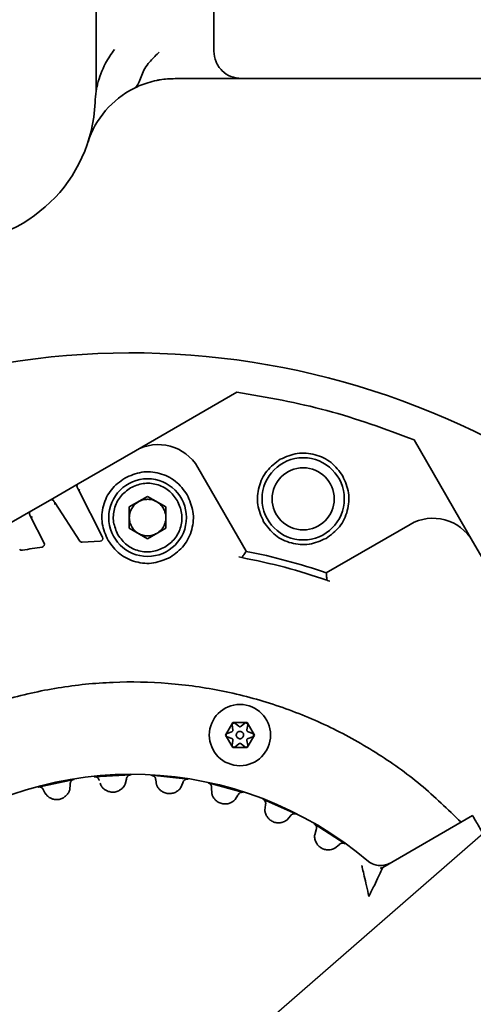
# Model space of a CAD drawing. Header units: millimetres. Extents: x 7702 to 16913, y -3294 to 4428.
# Tile 11 of 88: x 10494 to 10544, y -112 to -4. Entities that reach past the tile are written whole.
import ezdxf

# ---------------------------------------------------------------- set-up
doc = ezdxf.new("R2010")
doc.units = ezdxf.units.MM
doc.header["$LTSCALE"] = 6
doc.header["$PDSIZE"] = -1
doc.layers.add('标注层', color=150, linetype='Continuous')
doc.layers.add('粗实线层', color=7, linetype='Continuous', lineweight=35)
doc.dimstyles.new('ISO-25', dxfattribs={"dimtxt": 40, "dimasz": 30, "dimexe": 10, "dimexo": 0.625, "dimtad": 1, "dimtoh": 1, "dimdec": 1, "dimtxsty": 'Standard', "dimcen": 2.5, "dimclrd": 1, "dimclre": 1, "dimclrt": 4, "dimadec": 0, "dimazin": 0, "dimtfac": 1, "dimtdec": 1, "dimtmove": 0, "dimatfit": 3, "dimfxl": 1, "dimarcsym": 0})

# ---------------------------------------------------------------- blocks, each defined once
blk = doc.blocks.new('*D31')
at = {"layer": 'Defpoints', "color": 0, "transparency": 16777216}
for p in [(12209.09, 290.79), (10506.46, -126.39)]:
    blk.add_point(p, dxfattribs=at)
at = {"layer": '标注层', "color": 1, "lineweight": -2, "transparency": 16777216}
blk.add_line((11413.82, 95.93), (12179.95, 283.65), dxfattribs=at)
at = {"layer": '标注层', "color": 1, "transparency": 16777216}
blk.add_solid([(12178.76, 288.51), (12181.14, 278.8), (12209.09, 290.79)], dxfattribs=at)
at = {"layer": '标注层', "color": 4, "transparency": 16777216, "insert": (11404.76, 135.54), "char_height": 40, "attachment_point": 1, "rotation": 13.7674}
blk.add_mtext('R1753', dxfattribs=at)
blk = doc.blocks.new('*D32')
at = {"layer": 'Defpoints', "color": 0, "transparency": 16777216}
for p in [(10812.7, 140.17), (10506.46, -126.39)]:
    blk.add_point(p, dxfattribs=at)
at = {"layer": '标注层', "color": 1, "lineweight": -2, "transparency": 16777216}
for p, q in [((10938.41, 249.59), (10835.33, 159.87)), ((11048.75, 249.59), (10938.41, 249.59)), ((10506.46, -126.39), (10812.7, 140.17))]:
    blk.add_line(p, q, dxfattribs=at)
at = {"layer": '标注层', "color": 1, "transparency": 16777216}
blk.add_solid([(10832.04, 163.64), (10838.61, 156.09), (10812.7, 140.17)], dxfattribs=at)
at = {"layer": '标注层', "color": 4, "transparency": 16777216, "insert": (10939.03, 290.21), "char_height": 40, "attachment_point": 1}
blk.add_mtext('R406', dxfattribs=at)
blk = doc.blocks.new('*D33')
at = {"layer": 'Defpoints', "color": 0, "transparency": 16777216}
for p in [(10769.83, 274.04), (8780.09, 178.02), (10106.62, -55.89), (8477.05, -126.39), (12376.05, -126.39)]:
    blk.add_point(p, dxfattribs=at)
at = {"layer": '标注层', "color": 1, "lineweight": -2, "transparency": 16777216}
blk.add_arc((10506.46, -126.39), 479.28, 3.587, 166.413, dxfattribs=at)
at = {"layer": '标注层', "color": 1, "transparency": 16777216}
for points in [[(10045.48, -14.82), (10035.7, -12.77), (10034.46, -43.16)], [(10989.8, -96.25), (10979.8, -96.56), (10985.74, -126.39)]]:
    blk.add_solid(points, dxfattribs=at)
at = {"layer": '标注层', "color": 4, "transparency": 16777216, "insert": (10453.55, 393.23), "char_height": 40, "attachment_point": 1, "rotation": 0.314}
blk.add_mtext('{\\C3;170°}', dxfattribs=at)

msp = doc.modelspace()

# ---------------------------------------------------------------- linework, layer by layer
at = {"color": 7, "linetype": 'Continuous', "lineweight": 35}
for p, q in [((10502.57, 1.61), (10502.57, -11.75)), ((10515.46, -7.39), (10515.46, 0.61)), ((10518.46, -10.39), (10511.2, -10.39)), ((10525.46, -10.39), (10518.46, -10.39)), ((10591.46, -10.39), (10525.46, -10.39)), ((10517.96, -44.69), (10506.87, -51.1)), ((10543.75, -60.98), (10537.35, -49.89)), ((10506.87, -51.1), (10500.62, -54.7)), ((10518.99, -62.1), (10513.7, -52.93)), ((10500.62, -54.7), (10497.53, -56.49)), ((10500.6, -55.29), (10503.27, -60.54)), ((10497.53, -56.49), (10495.42, -57.7)), ((10500.78, -60.98), (10498.04, -56.76)), ((10506.2, -57.25), (10508.2, -56.1)), ((10508.2, -56.1), (10510.2, -57.25)), ((10495.42, -57.7), (10492.33, -59.49)), ((10506.2, -59.56), (10506.2, -57.25)), ((10510.2, -57.25), (10510.2, -59.56)), ((10495.4, -58.29), (10496.88, -61.19)), ((10536.92, -59.15), (10527.75, -64.44)), ((10508.2, -60.72), (10506.2, -59.56)), ((10510.2, -59.56), (10508.2, -60.72)), ((10501.05, -61.11), (10503.02, -60.98)), ((10576.32, -117.39), (10543.75, -60.98)), ((10518.19, -62.71), (10518.51, -62.78)), ((10527.83, -65.28), (10528.13, -65.37)), ((10516.72, -82.2), (10517.51, -80.83)), ((10516.89, -82.02), (10517.4, -81.83)), ((10517.4, -81.83), (10517.44, -81.81)), ((10517.53, -81.61), (10517.44, -81.08)), ((10517.51, -80.83), (10519.09, -80.83)), ((10517.51, -80.92), (10517.59, -80.88)), ((10517.76, -80.89), (10518.17, -81.24)), ((10518.43, -81.24), (10518.84, -80.89)), ((10519.01, -80.88), (10519.09, -80.92)), ((10519.16, -81.07), (10519.06, -81.61)), ((10519.09, -80.83), (10519.88, -82.2)), ((10519.19, -81.83), (10519.7, -82.01)), ((10517.51, -83.56), (10516.72, -82.2)), ((10516.8, -82.24), (10516.8, -82.15)), ((10516.81, -82.32), (10516.8, -82.24)), ((10517.41, -82.57), (10516.9, -82.38)), ((10517.44, -83.32), (10517.53, -82.78)), ((10519.06, -82.79), (10519.16, -83.32)), ((10519.88, -82.2), (10519.09, -83.56)), ((10519.7, -82.38), (10519.19, -82.56)), ((10519.8, -82.15), (10519.8, -82.24)), ((10517.51, -83.47), (10517.44, -83.42)), ((10517.59, -83.52), (10517.51, -83.47)), ((10519.09, -83.56), (10517.51, -83.56)), ((10518.17, -83.16), (10517.75, -83.51)), ((10518.84, -83.5), (10518.43, -83.16)), ((10519.09, -83.47), (10519.01, -83.52)), ((10496.21, -87.88), (10500.15, -87.05)), ((10502.36, -86.76), (10506.39, -86.55)), ((10505.89, -87.02), (10505.75, -87.57)), ((10508.61, -86.6), (10512.62, -87.02)), ((10509.19, -87.66), (10509.09, -87.1)), ((10496.95, -88.5), (10496.82, -88.21)), ((10499.74, -87.59), (10499.69, -88.16)), ((10503.09, -87.69), (10503.01, -87.46)), ((10503.1, -87.71), (10503.09, -87.69)), ((10512.05, -87.42), (10511.83, -87.94)), ((10514.81, -87.43), (10518.7, -88.47)), ((10515.22, -88.57), (10515.2, -88)), ((10497.09, -88.71), (10496.95, -88.5)), ((10515.45, -89.09), (10515.38, -88.98)), ((10518.08, -88.77), (10517.78, -89.26)), ((10520.8, -89.22), (10524.48, -90.86)), ((10521.03, -90.41), (10521.1, -89.84)), ((10521.22, -91.05), (10521.17, -90.96)), ((10523.82, -91.05), (10523.45, -91.48)), ((10533.93, -96.67), (10543.76, -91)), ((10526.44, -91.92), (10529.82, -94.11)), ((10526.48, -93.13), (10526.63, -92.58)), ((10526.67, -94.01), (10526.53, -93.7)), ((10529.14, -94.2), (10528.7, -94.57)), ((10533.93, -96.67), (10533.66, -96.77))]:
    msp.add_line(p, q, dxfattribs=at)
for centre, radius in [((10525.22, -56.36), 4.5), ((10525.22, -56.36), 3.4), ((10508.2, -58.41), 4.25), ((10518.3, -82.2), 3.35)]:
    msp.add_circle(centre, radius, dxfattribs=at)
for centre, radius, start, end in [((10511.2, -20.39), 10, 116.8016, 162.0798), ((10512.44, -13.39), 10, 170.591, 177.7958), ((10486.46, -12.39), 16, 270, 357.7958), ((10506.46, -126.39), 86, 45.6078, 265.813), ((10509.37, -55.43), 5, 30, 120), ((10539.42, -63.48), 5, 30, 120), ((10496.61, -61.33), 0.3, 278.6047, 27), ((10501.03, -60.81), 0.3, 213, 274.7305), ((10503.01, -60.68), 0.3, 273.0066, 27), ((10494.46, -61.69), 0.3, 213, 280.5077), ((10506.46, -126.39), 65.5, 98.6047, 100.5077), ((10506.46, -126.39), 65.5, 71.0326, 78.9674), ((10506.46, -126.39), 39.9, 49.5206, 126.2311), ((10506.46, -126.39), 39.9, 144.8262, 306.1403)]:
    msp.add_arc(centre, radius, start, end, dxfattribs=at)
for points, knots in [([(10504.57, -7.21), (10504.23, -7.7), (10503.38, -8.91), (10502.87, -10.38), (10502.65, -11.33), (10502.6, -11.58), (10502.58, -11.71), (10502.57, -11.75), (10502.57, -11.75), (10502.57, -11.75)], [0, 0, 0, 0, 0.320834, 0.796944, 0.868952, 0.940911, 0.969513, 0.992029, 1, 1, 1, 1]), ([(10508.26, -8.75), (10508.58, -8.39), (10508.96, -7.97), (10509.38, -7.57), (10509.45, -7.51), (10509.46, -7.5)], [0, 0, 0, 0, 0.8337306, 0.9909302, 1, 1, 1, 1]), ([(10506.69, -11.46), (10506.69, -11.46), (10506.73, -11.44), (10506.93, -11.31), (10507.21, -10.95), (10507.49, -10.26), (10507.77, -9.45), (10508.09, -8.99), (10508.26, -8.75)], [0, 0, 0, 0, 0.004059, 0.072632, 0.328285, 0.571422, 0.785209, 1, 1, 1, 1]), ([(10511.2, -10.39), (10510.65, -10.41), (10509.98, -10.44), (10508.66, -10.69), (10507.65, -11), (10506.9, -11.36), (10506.69, -11.46)], [0, 0, 0, 0, 0.33845, 0.414064, 0.832393, 1, 1, 1, 1]), ([(10500.5, -55.1), (10500.5, -55.1), (10500.5, -55.11), (10500.53, -55.16), (10500.57, -55.24), (10500.6, -55.29)], [0, 0, 0, 0, 0.251111, 0.5012, 1, 1, 1, 1]), ([(10500.58, -55.21), (10500.59, -55.24), (10500.62, -55.3), (10500.67, -55.34), (10500.69, -55.37)], [0, 0, 0, 0, 0.526287, 1, 1, 1, 1]), ([(10500.79, -55.4), (10500.74, -55.38), (10500.65, -55.35), (10500.61, -55.31), (10500.6, -55.29)], [0, 0, 0, 0, 0.53583, 1, 1, 1, 1]), ([(10497.93, -56.59), (10497.93, -56.59), (10497.94, -56.61), (10497.99, -56.68), (10498.02, -56.74), (10498.04, -56.76)], [0, 0, 0, 0, 0.498626, 0.749444, 1, 1, 1, 1]), ([(10498.06, -56.88), (10498.05, -56.85), (10498.04, -56.79), (10498, -56.74), (10497.98, -56.71)], [0, 0, 0, 0, 0.4745146, 1, 1, 1, 1]), ([(10498.04, -56.76), (10498.05, -56.79), (10498.07, -56.84), (10498.05, -56.94), (10498.04, -56.99)], [0, 0, 0, 0, 0.467166, 1, 1, 1, 1]), ([(10495.3, -58.1), (10495.3, -58.1), (10495.31, -58.11), (10495.33, -58.16), (10495.37, -58.24), (10495.4, -58.29)], [0, 0, 0, 0, 0.251111, 0.5012, 1, 1, 1, 1]), ([(10495.38, -58.21), (10495.4, -58.24), (10495.43, -58.3), (10495.47, -58.34), (10495.5, -58.37)], [0, 0, 0, 0, 0.525527, 1, 1, 1, 1]), ([(10495.59, -58.4), (10495.54, -58.38), (10495.45, -58.35), (10495.42, -58.31), (10495.4, -58.29)], [0, 0, 0, 0, 0.5358296, 1, 1, 1, 1]), ([(10518.51, -62.78), (10518.58, -62.67), (10518.72, -62.48), (10518.87, -62.27), (10518.97, -62.13), (10518.99, -62.11), (10518.99, -62.1)], [0, 0, 0, 0, 0.288965, 0.530155, 0.771399, 1, 1, 1, 1]), ([(10518.51, -62.78), (10520.09, -63.11), (10523.24, -63.76), (10526.3, -64.77), (10527.82, -65.27)], [0, 0, 0, 0, 0.500116, 1, 1, 1, 1]), ([(10527.75, -64.44), (10527.75, -64.46), (10527.75, -64.48), (10527.77, -64.65), (10527.79, -64.91), (10527.81, -65.14), (10527.83, -65.28)], [0, 0, 0, 0, 0.228428, 0.469457, 0.700484, 1, 1, 1, 1]), ([(10500.15, -87.05), (10500.09, -87.06), (10499.97, -87.1), (10499.85, -87.21), (10499.78, -87.31), (10499.74, -87.44), (10499.74, -87.53), (10499.74, -87.59)], [0, 0, 0, 0, 0.249003, 0.497973, 0.6250097, 0.7466394, 1, 1, 1, 1]), ([(10502.36, -86.76), (10502.42, -86.76), (10502.55, -86.76), (10502.7, -86.83), (10502.8, -86.93), (10502.88, -87.04), (10502.9, -87.13), (10502.91, -87.18)], [0, 0, 0, 0, 0.237806, 0.498486, 0.633468, 0.816501, 1, 1, 1, 1]), ([(10506.39, -86.55), (10506.32, -86.55), (10506.2, -86.57), (10506.06, -86.66), (10505.98, -86.75), (10505.92, -86.86), (10505.9, -86.96), (10505.89, -87.02)], [0, 0, 0, 0, 0.249003, 0.497973, 0.62501, 0.746639, 1, 1, 1, 1]), ([(10508.61, -86.6), (10508.67, -86.61), (10508.8, -86.63), (10508.93, -86.73), (10509.02, -86.85), (10509.08, -86.96), (10509.08, -87.06), (10509.09, -87.1)], [0, 0, 0, 0, 0.237801, 0.498475, 0.633445, 0.816487, 1, 1, 1, 1]), ([(10512.62, -87.02), (10512.56, -87.02), (10512.43, -87.02), (10512.28, -87.08), (10512.18, -87.16), (10512.11, -87.27), (10512.08, -87.36), (10512.05, -87.42)], [0, 0, 0, 0, 0.249003, 0.497973, 0.62501, 0.746639, 1, 1, 1, 1]), ([(10496.21, -87.88), (10496.27, -87.88), (10496.4, -87.86), (10496.56, -87.91), (10496.68, -87.99), (10496.76, -88.09), (10496.8, -88.17), (10496.82, -88.21)], [0, 0, 0, 0, 0.237813, 0.498503, 0.633511, 0.816521, 1, 1, 1, 1]), ([(10499.69, -88.16), (10499.68, -88.19), (10499.67, -88.22), (10499.61, -88.38), (10499.54, -88.51), (10499.44, -88.66), (10499.28, -88.86), (10499.1, -88.97), (10498.99, -89.05)], [0, 0, 0, 0, 0.2972211, 0.4294826, 0.5565395, 0.6715514, 0.7902163, 1, 1, 1, 1]), ([(10503.48, -88.14), (10503.42, -88.09), (10503.3, -87.98), (10503.19, -87.85), (10503.12, -87.75), (10503.11, -87.72), (10503.1, -87.71)], [0, 0, 0, 0, 0.22036, 0.458297, 0.717449, 1, 1, 1, 1]), ([(10505.14, -88.24), (10505.01, -88.3), (10504.73, -88.44), (10504.24, -88.46), (10503.79, -88.34), (10503.58, -88.2), (10503.48, -88.14)], [0, 0, 0, 0, 0.243567, 0.528728, 0.784721, 1, 1, 1, 1]), ([(10505.75, -87.57), (10505.74, -87.59), (10505.73, -87.63), (10505.63, -87.8), (10505.45, -88.03), (10505.24, -88.17), (10505.14, -88.24)], [0, 0, 0, 0, 0.2823393, 0.5334573, 0.7628729, 1, 1, 1, 1]), ([(10509.29, -87.85), (10509.29, -87.85), (10509.25, -87.8), (10509.21, -87.7), (10509.2, -87.68), (10509.19, -87.66)], [0, 0, 0, 0, 0.000026, 0.484736, 1, 1, 1, 1]), ([(10509.5, -88.14), (10509.46, -88.09), (10509.36, -87.98), (10509.31, -87.9), (10509.29, -87.85)], [0, 0, 0, 0, 0.480815, 1, 1, 1, 1]), ([(10511.83, -87.94), (10511.82, -87.96), (10511.79, -88), (10511.65, -88.18), (10511.43, -88.36), (10511.2, -88.48), (10510.94, -88.57), (10510.57, -88.63), (10510.13, -88.56), (10509.75, -88.37), (10509.58, -88.22), (10509.5, -88.14)], [0, 0, 0, 0, 0.150132, 0.283185, 0.398203, 0.458812, 0.523544, 0.644826, 0.777732, 0.897289, 1, 1, 1, 1]), ([(10514.81, -87.43), (10514.87, -87.45), (10514.99, -87.49), (10515.1, -87.61), (10515.17, -87.74), (10515.21, -87.86), (10515.2, -87.95), (10515.2, -88)], [0, 0, 0, 0, 0.237795, 0.498463, 0.633423, 0.816473, 1, 1, 1, 1]), ([(10497.54, -89.07), (10497.47, -89.03), (10497.33, -88.95), (10497.2, -88.83), (10497.12, -88.74), (10497.1, -88.72), (10497.09, -88.71)], [0, 0, 0, 0, 0.220395, 0.458364, 0.71758, 1, 1, 1, 1]), ([(10498.99, -89.05), (10498.87, -89.11), (10498.62, -89.23), (10498.21, -89.27), (10497.82, -89.21), (10497.63, -89.12), (10497.54, -89.07)], [0, 0, 0, 0, 0.258664, 0.536846, 0.783314, 1, 1, 1, 1]), ([(10515.38, -88.98), (10515.35, -88.93), (10515.3, -88.82), (10515.23, -88.64), (10515.22, -88.6), (10515.22, -88.57)], [0, 0, 0, 0, 0.222753, 0.4583, 1, 1, 1, 1]), ([(10517.78, -89.26), (10517.76, -89.27), (10517.73, -89.3), (10517.56, -89.46), (10517.31, -89.6), (10517.07, -89.69), (10516.8, -89.74), (10516.42, -89.73), (10516, -89.6), (10515.66, -89.36), (10515.52, -89.18), (10515.45, -89.09)], [0, 0, 0, 0, 0.1501319, 0.2831849, 0.3982025, 0.4588124, 0.5235444, 0.644826, 0.7777324, 0.8972885, 1, 1, 1, 1]), ([(10518.7, -88.47), (10518.64, -88.46), (10518.52, -88.44), (10518.36, -88.48), (10518.25, -88.54), (10518.16, -88.63), (10518.11, -88.72), (10518.08, -88.77)], [0, 0, 0, 0, 0.249003, 0.497973, 0.62501, 0.746639, 1, 1, 1, 1]), ([(10520.8, -89.22), (10520.86, -89.24), (10520.97, -89.3), (10521.07, -89.44), (10521.11, -89.58), (10521.13, -89.7), (10521.11, -89.79), (10521.1, -89.84)], [0, 0, 0, 0, 0.237786, 0.498445, 0.63339, 0.816451, 1, 1, 1, 1]), ([(10521.17, -90.96), (10521.14, -90.89), (10521.08, -90.74), (10521.04, -90.57), (10521.03, -90.44), (10521.03, -90.42), (10521.03, -90.41)], [0, 0, 0, 0, 0.2203934, 0.4583594, 0.7176181, 1, 1, 1, 1]), ([(10523.45, -91.48), (10523.43, -91.5), (10523.4, -91.52), (10523.21, -91.64), (10522.91, -91.77), (10522.53, -91.82), (10522.1, -91.76), (10521.71, -91.59), (10521.41, -91.33), (10521.28, -91.14), (10521.22, -91.05)], [0, 0, 0, 0, 0.151583, 0.286045, 0.402372, 0.526668, 0.646587, 0.78269, 0.901086, 1, 1, 1, 1]), ([(10524.48, -90.86), (10524.42, -90.83), (10524.3, -90.79), (10524.14, -90.81), (10524.03, -90.85), (10523.92, -90.93), (10523.86, -91), (10523.82, -91.05)], [0, 0, 0, 0, 0.249003, 0.497973, 0.62501, 0.746639, 1, 1, 1, 1]), ([(10526.44, -91.92), (10526.49, -91.95), (10526.59, -92.03), (10526.67, -92.18), (10526.69, -92.32), (10526.69, -92.45), (10526.65, -92.54), (10526.63, -92.58)], [0, 0, 0, 0, 0.2377719, 0.4984169, 0.6333382, 0.816417, 1, 1, 1, 1]), ([(10526.53, -93.7), (10526.52, -93.62), (10526.48, -93.46), (10526.47, -93.29), (10526.47, -93.17), (10526.47, -93.14), (10526.48, -93.13)], [0, 0, 0, 0, 0.220393, 0.458359, 0.717618, 1, 1, 1, 1]), ([(10528.7, -94.57), (10528.68, -94.58), (10528.65, -94.6), (10528.47, -94.68), (10528.2, -94.75), (10527.85, -94.77), (10527.46, -94.69), (10527.12, -94.51), (10526.84, -94.27), (10526.72, -94.09), (10526.67, -94.01)], [0, 0, 0, 0, 0.153147, 0.289399, 0.407741, 0.530131, 0.655361, 0.786578, 0.903421, 1, 1, 1, 1]), ([(10529.82, -94.11), (10529.76, -94.08), (10529.65, -94.02), (10529.49, -94.01), (10529.37, -94.04), (10529.25, -94.1), (10529.18, -94.16), (10529.14, -94.2)], [0, 0, 0, 0, 0.249003, 0.497973, 0.62501, 0.746639, 1, 1, 1, 1]), ([(10531.64, -96.47), (10531.65, -96.5), (10531.66, -96.56), (10531.74, -96.92), (10531.91, -97.64), (10532.15, -98.7), (10532.32, -99.47), (10532.4, -99.86)], [0, 0, 0, 0, 0.101465, 0.208794, 0.447734, 0.715739, 1, 1, 1, 1]), ([(10532.36, -96.04), (10532.56, -96.16), (10532.91, -96.38), (10533.55, -96.49), (10534.16, -96.46), (10534.57, -96.28), (10534.75, -96.2)], [0, 0, 0, 0, 0.315225, 0.554931, 0.801303, 1, 1, 1, 1]), ([(10533.93, -96.68), (10533.91, -96.7), (10533.89, -96.75), (10533.75, -97.05), (10533.46, -97.69), (10532.98, -98.69), (10532.61, -99.45), (10532.4, -99.86)], [0, 0, 0, 0, 0.091815, 0.192939, 0.413819, 0.682458, 1, 1, 1, 1])]:
    msp.add_open_spline(points, degree=3, knots=knots, dxfattribs=at)
for points in [[(10515.46, -7.39), (10515.5, -7.78), (10515.59, -8.57), (10516.29, -9.56), (10517.28, -10.25), (10518.06, -10.34), (10518.46, -10.39)], [(10517.96, -44.69), (10521.27, -45.26), (10527.89, -46.4), (10534.19, -48.73), (10537.35, -49.89)], [(10522.72, -52.03), (10523.33, -51.77), (10524.54, -51.24), (10526.55, -51.42), (10528.37, -52.27), (10529.16, -53.33), (10529.55, -53.86)], [(10520.89, -58.86), (10520.63, -58.25), (10520.1, -57.04), (10520.28, -55.03), (10521.13, -53.21), (10522.19, -52.42), (10522.72, -52.03)], [(10505.7, -54.08), (10506.31, -53.82), (10507.52, -53.29), (10509.52, -53.47), (10511.35, -54.32), (10512.14, -55.38), (10512.53, -55.91)], [(10500.62, -54.7), (10500.59, -54.73), (10500.52, -54.77), (10500.47, -54.88), (10500.46, -54.99), (10500.49, -55.06), (10500.5, -55.1)], [(10503.87, -60.91), (10503.61, -60.3), (10503.08, -59.09), (10503.26, -57.08), (10504.11, -55.26), (10505.17, -54.47), (10505.7, -54.08)], [(10506.33, -55.16), (10506.78, -54.96), (10507.69, -54.57), (10509.19, -54.7), (10510.56, -55.34), (10511.15, -56.14), (10511.45, -56.53)], [(10529.55, -53.86), (10529.81, -54.46), (10530.34, -55.67), (10530.16, -57.68), (10529.31, -59.51), (10528.25, -60.3), (10527.72, -60.69)], [(10504.95, -60.28), (10504.76, -59.83), (10504.36, -58.92), (10504.49, -57.42), (10505.13, -56.04), (10505.93, -55.46), (10506.33, -55.16)], [(10512.53, -55.91), (10512.79, -56.51), (10513.32, -57.72), (10513.14, -59.73), (10512.29, -61.56), (10511.23, -62.35), (10510.7, -62.74)], [(10497.93, -56.59), (10497.9, -56.56), (10497.85, -56.5), (10497.75, -56.45), (10497.63, -56.44), (10497.56, -56.47), (10497.53, -56.49)], [(10506.2, -58.41), (10506.21, -58.23), (10506.24, -57.88), (10506.45, -57.4), (10506.77, -56.97), (10507.06, -56.78), (10507.2, -56.68)], [(10507.2, -56.68), (10507.36, -56.6), (10507.67, -56.45), (10508.2, -56.39), (10508.73, -56.45), (10509.04, -56.6), (10509.2, -56.68)], [(10509.2, -56.68), (10509.35, -56.77), (10509.64, -56.97), (10509.83, -57.26), (10509.93, -57.41)], [(10511.45, -56.53), (10511.65, -56.99), (10512.04, -57.89), (10511.91, -59.4), (10511.27, -60.77), (10510.47, -61.36), (10510.08, -61.66)], [(10495.42, -57.7), (10495.39, -57.73), (10495.33, -57.77), (10495.28, -57.88), (10495.26, -57.99), (10495.29, -58.06), (10495.3, -58.1)], [(10509.93, -57.41), (10510.01, -57.57), (10510.17, -57.88), (10510.19, -58.23), (10510.2, -58.41)], [(10506.47, -59.41), (10506.39, -59.25), (10506.24, -58.94), (10506.21, -58.58), (10506.2, -58.41)], [(10510.2, -58.41), (10510.19, -58.58), (10510.16, -58.93), (10509.95, -59.42), (10509.63, -59.84), (10509.35, -60.04), (10509.2, -60.14)], [(10527.72, -60.69), (10527.12, -60.95), (10525.91, -61.48), (10523.9, -61.3), (10522.07, -60.45), (10521.28, -59.39), (10520.89, -58.86)], [(10510.08, -61.66), (10509.62, -61.85), (10508.71, -62.25), (10507.21, -62.12), (10505.84, -61.48), (10505.25, -60.68), (10504.95, -60.28)], [(10507.2, -60.14), (10507.05, -60.04), (10506.76, -59.85), (10506.57, -59.55), (10506.47, -59.41)], [(10507.2, -60.14), (10507.36, -60.22), (10507.67, -60.37), (10508.2, -60.43), (10508.73, -60.37), (10509.04, -60.22), (10509.2, -60.14)], [(10510.7, -62.74), (10510.1, -63), (10508.89, -63.53), (10506.88, -63.35), (10505.05, -62.5), (10504.26, -61.44), (10503.87, -60.91)], [(10463.16, -151.39), (10462.21, -149.61), (10460.32, -146.05), (10458.32, -140.33), (10456.98, -134.43), (10456.38, -128.41), (10456.5, -122.36), (10457.35, -116.37), (10458.91, -110.53), (10461.17, -104.91), (10464.09, -99.61), (10467.62, -94.7), (10471.72, -90.25), (10476.33, -86.33), (10481.38, -82.99), (10486.79, -80.29), (10492.49, -78.25), (10498.39, -76.92), (10504.41, -76.31), (10510.46, -76.43), (10516.46, -77.27), (10522.3, -78.84), (10527.92, -81.09), (10533.21, -84.01), (10538.15, -87.52), (10541.05, -90.32), (10542.49, -91.73)], [(10517.44, -81.08), (10517.44, -81.06), (10517.43, -81.03), (10517.45, -81), (10517.45, -80.98)], [(10517.44, -81.81), (10517.45, -81.8), (10517.49, -81.78), (10517.52, -81.73), (10517.54, -81.67), (10517.53, -81.63), (10517.53, -81.61)], [(10517.45, -80.98), (10517.46, -80.97), (10517.47, -80.95), (10517.5, -80.93), (10517.51, -80.92)], [(10517.59, -80.88), (10517.6, -80.87), (10517.62, -80.86), (10517.65, -80.86), (10517.66, -80.86)], [(10517.66, -80.86), (10517.68, -80.86), (10517.71, -80.86), (10517.74, -80.88), (10517.76, -80.89)], [(10517.95, -82.4), (10517.93, -82.35), (10517.89, -82.25), (10517.9, -82.09), (10517.97, -81.94), (10518.06, -81.88), (10518.1, -81.85)], [(10518.1, -81.85), (10518.15, -81.83), (10518.24, -81.79), (10518.4, -81.8), (10518.55, -81.87), (10518.61, -81.95), (10518.64, -82)], [(10518.17, -81.24), (10518.19, -81.25), (10518.23, -81.28), (10518.3, -81.29), (10518.37, -81.28), (10518.41, -81.25), (10518.43, -81.24)], [(10518.84, -80.89), (10518.86, -80.88), (10518.88, -80.86), (10518.91, -80.86), (10518.93, -80.86)], [(10518.93, -80.86), (10518.94, -80.86), (10518.97, -80.86), (10518.99, -80.87), (10519.01, -80.88)], [(10519.06, -81.61), (10519.06, -81.63), (10519.06, -81.68), (10519.08, -81.74), (10519.13, -81.8), (10519.17, -81.82), (10519.19, -81.83)], [(10519.09, -80.92), (10519.1, -80.93), (10519.12, -80.94), (10519.13, -80.96), (10519.14, -80.97)], [(10519.14, -80.97), (10519.15, -80.99), (10519.16, -81.02), (10519.16, -81.06), (10519.16, -81.07)], [(10516.8, -82.15), (10516.8, -82.14), (10516.8, -82.11), (10516.82, -82.08), (10516.82, -82.07)], [(10516.82, -82.07), (10516.83, -82.06), (10516.85, -82.04), (10516.88, -82.02), (10516.89, -82.02)], [(10516.9, -82.38), (10516.88, -82.37), (10516.85, -82.36), (10516.83, -82.33), (10516.82, -82.32)], [(10517.51, -82.65), (10517.5, -82.63), (10517.47, -82.6), (10517.43, -82.58), (10517.41, -82.57)], [(10517.53, -82.78), (10517.53, -82.76), (10517.54, -82.72), (10517.52, -82.67), (10517.51, -82.65)], [(10518.5, -82.54), (10518.45, -82.56), (10518.35, -82.61), (10518.19, -82.59), (10518.05, -82.52), (10517.98, -82.44), (10517.95, -82.4)], [(10518.64, -82), (10518.67, -82.05), (10518.71, -82.14), (10518.69, -82.3), (10518.62, -82.45), (10518.54, -82.51), (10518.5, -82.54)], [(10519.19, -82.56), (10519.17, -82.58), (10519.13, -82.6), (10519.08, -82.65), (10519.06, -82.72), (10519.06, -82.76), (10519.06, -82.79)], [(10519.7, -82.01), (10519.72, -82.02), (10519.75, -82.04), (10519.77, -82.07), (10519.78, -82.08)], [(10519.77, -82.32), (10519.76, -82.34), (10519.74, -82.36), (10519.72, -82.37), (10519.7, -82.38)], [(10519.8, -82.24), (10519.8, -82.26), (10519.79, -82.29), (10519.78, -82.31), (10519.77, -82.32)], [(10519.78, -82.08), (10519.78, -82.09), (10519.79, -82.11), (10519.8, -82.14), (10519.8, -82.15)], [(10517.46, -83.42), (10517.45, -83.4), (10517.43, -83.37), (10517.44, -83.34), (10517.44, -83.32)], [(10517.67, -83.54), (10517.66, -83.54), (10517.63, -83.54), (10517.6, -83.52), (10517.59, -83.52)], [(10517.75, -83.51), (10517.74, -83.51), (10517.71, -83.53), (10517.68, -83.53), (10517.67, -83.54)], [(10518.43, -83.16), (10518.41, -83.14), (10518.37, -83.12), (10518.3, -83.1), (10518.23, -83.12), (10518.19, -83.14), (10518.17, -83.16)], [(10518.93, -83.54), (10518.92, -83.54), (10518.88, -83.53), (10518.85, -83.51), (10518.84, -83.5)], [(10519.01, -83.52), (10518.99, -83.52), (10518.97, -83.54), (10518.95, -83.54), (10518.93, -83.54)], [(10519.14, -83.41), (10519.14, -83.42), (10519.12, -83.45), (10519.1, -83.46), (10519.09, -83.47)], [(10519.16, -83.32), (10519.16, -83.33), (10519.16, -83.37), (10519.15, -83.4), (10519.14, -83.41)], [(10543.76, -91), (10543.77, -91.02), (10543.8, -91.07), (10544.03, -91.47), (10544.36, -92.05), (10544.63, -92.5), (10544.76, -92.73)]]:
    msp.add_open_spline(points, degree=3, dxfattribs=at)
at = {"layer": '粗实线层'}
msp.add_arc((10506.46, -126.39), 406, 190, 170, dxfattribs=at)
msp.add_arc((10506.46, -126.39), 406, 190, 170, dxfattribs=at)

# ---------------------------------------------------------------- dimensions: what is measured, and where the dimension line sits
at = {"layer": '标注层'}
dim = msp.add_angular_dim_2l(base=(10769.83, 274.04), line1=((12376.05, -126.39), (8477.05, -126.39)), line2=((10106.62, -55.89), (8780.09, 178.02)), text='{\\C3;<>}', dimstyle='ISO-25', dxfattribs=at)
dim.commit()
dim.dimension.update_dxf_attribs({"geometry": '*D33', "text_midpoint": (10503.83, 352.88), "dimtype": 162})
for mpoint, picture, middle in [((10812.7, 140.17), '*D32', (10993.89, 249.59)), ((12209.09, 290.79), '*D31', (11481.27, 112.46))]:
    dim = msp.add_radius_dim(center=(10506.46, -126.39), mpoint=mpoint, dimstyle='ISO-25', dxfattribs=at)
    dim.commit()
    dim.dimension.update_dxf_attribs({"geometry": picture, "text_midpoint": middle, "dimtype": 164})

doc.saveas('drawing.dxf')
